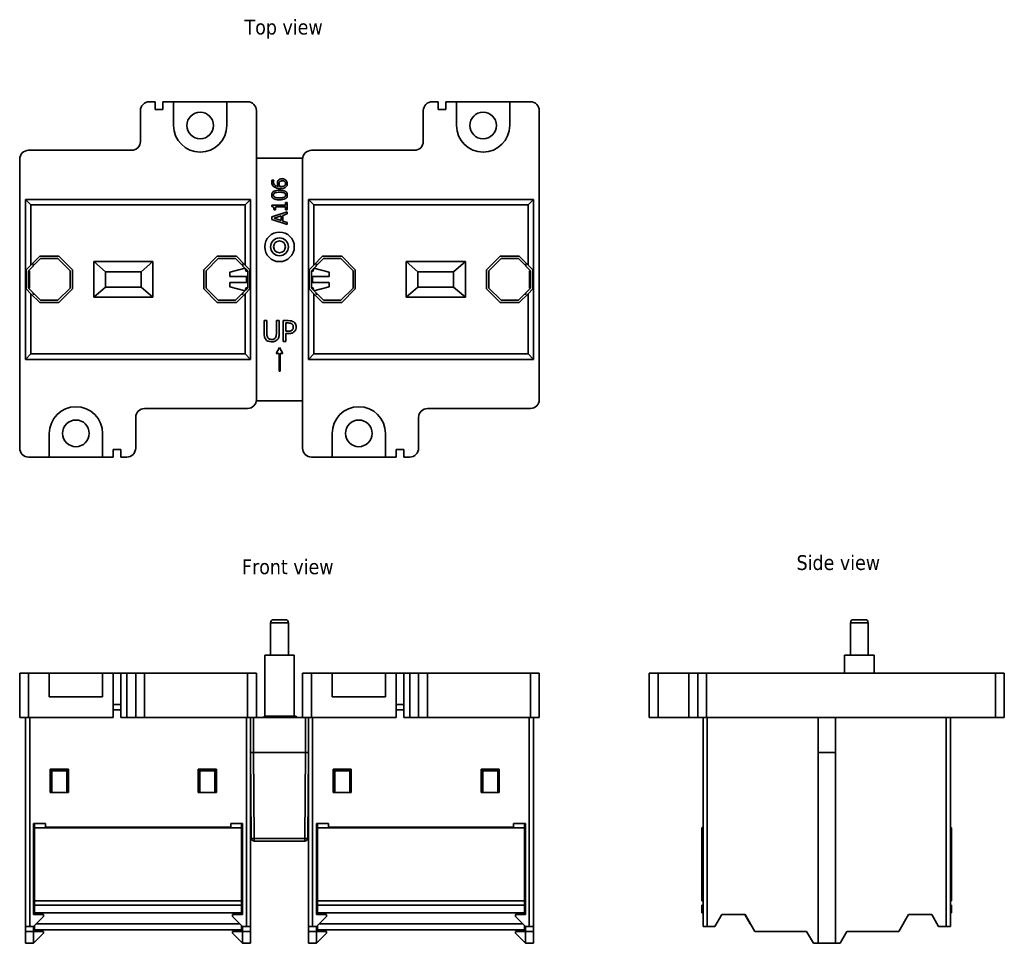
# Model space of a CAD drawing. Header units: millimetres. Extents: x 25 to 191, y 102 to 258.
import ezdxf

# ---------------------------------------------------------------- set-up
doc = ezdxf.new("R2010")
doc.units = ezdxf.units.MM
for name, color, linetype, lineweight in [('Symbol (ISO)', 7, 'Continuous', 25), ('Visible (ISO)', 7, 'Continuous', 35), ('Visible Narrow (ISO)', 7, 'Continuous', 35)]:
    doc.layers.add(name, color=color, linetype=linetype, lineweight=lineweight)
doc.styles.add('Note Text (ISO)', font='tahoma.ttf')

msp = doc.modelspace()

# ---------------------------------------------------------------- linework, layer by layer
at = {"layer": 'Visible (ISO)'}
for p, q in [((47, 243.92), (48, 243.92)), ((48, 242.62), (48, 243.92)), ((49.3, 243.92), (51.1, 243.92)), ((49.3, 243.92), (49.3, 242.62)), ((51.1, 239.92), (51.1, 243.92)), ((51.1, 243.92), (60.1, 243.92)), ((60.1, 243.92), (63.6, 243.92)), ((60.1, 243.92), (60.1, 239.92)), ((94.8, 243.92), (95.8, 243.92)), ((95.8, 242.62), (95.8, 243.92)), ((97.1, 243.92), (98.9, 243.92)), ((97.1, 243.92), (97.1, 242.62)), ((98.9, 239.92), (98.9, 243.92)), ((98.9, 243.92), (107.9, 243.92)), ((107.9, 243.92), (111.4, 243.92)), ((107.9, 243.92), (107.9, 239.92)), ((45.5, 242.42), (45.5, 237.22)), ((49.3, 242.62), (48, 242.62)), ((65.1, 242.42), (65.1, 193.62)), ((93.3, 242.42), (93.3, 237.22)), ((97.1, 242.62), (95.8, 242.62)), ((112.9, 242.42), (112.9, 193.62)), ((44, 235.72), (26.6, 235.72)), ((91.8, 235.72), (74.4, 235.72)), ((25.1, 185.42), (25.1, 234.22)), ((65.1, 234.42), (72.91, 234.42)), ((72.9, 185.42), (72.9, 234.22)), ((68.04, 230.69), (67.72, 230.69)), ((68.04, 230.68), (68.04, 230.69)), ((26.1, 200.42), (26.1, 227.42)), ((26.1, 227.42), (64.1, 227.42)), ((26.1, 227.42), (27.01, 226.51)), ((63.19, 226.51), (27.01, 226.51)), ((27.01, 226.51), (27.01, 216.35)), ((64.1, 227.42), (63.19, 226.51)), ((63.19, 216.35), (63.19, 226.51)), ((64.1, 227.42), (64.1, 200.42)), ((70.01, 226.48), (67.72, 226.48)), ((67.72, 226.48), (67.72, 226.22)), ((70.27, 226.93), (70.01, 226.93)), ((70.01, 226.93), (70.01, 226.48)), ((70.27, 225.69), (70.27, 226.93)), ((73.9, 200.42), (73.9, 227.42)), ((73.9, 227.42), (111.9, 227.42)), ((73.9, 227.42), (74.81, 226.51)), ((110.99, 226.51), (74.81, 226.51)), ((74.81, 226.51), (74.81, 216.35)), ((111.9, 227.42), (110.99, 226.51)), ((110.99, 216.35), (110.99, 226.51)), ((111.9, 227.42), (111.9, 200.42)), ((70.27, 225.33), (67.73, 224.47)), ((68.07, 225.69), (68.31, 225.69)), ((68.07, 224.25), (69.27, 224.65)), ((68.31, 225.69), (68.31, 226.16)), ((68.31, 226.16), (70.01, 226.16)), ((69.27, 224.65), (69.27, 223.86)), ((69.56, 224.74), (70.27, 224.97)), ((69.56, 223.77), (69.56, 224.74)), ((70.01, 226.16), (70.01, 225.69)), ((70.01, 225.69), (70.27, 225.69)), ((70.27, 224.97), (70.27, 225.33)), ((67.73, 224.47), (67.73, 224.05)), ((67.73, 224.05), (70.27, 223.2)), ((69.27, 223.86), (68.07, 224.25)), ((70.27, 223.54), (69.56, 223.77)), ((70.27, 223.2), (70.27, 223.54)), ((26.2, 215.54), (27.01, 216.35)), ((27.01, 216.35), (28.48, 217.82)), ((27.37, 216.42), (27.61, 216.42)), ((27.37, 216.17), (27.37, 216.42)), ((27.61, 216.42), (28.64, 217.45)), ((28.48, 217.82), (31.72, 217.82)), ((28.64, 217.45), (31.56, 217.45)), ((31.56, 217.45), (33.63, 215.38)), ((31.72, 217.82), (34, 215.54)), ((37.6, 216.92), (47.6, 216.92)), ((39.6, 215.22), (37.6, 216.92)), ((37.6, 210.92), (37.6, 216.92)), ((47.6, 216.92), (45.6, 215.22)), ((47.6, 216.92), (47.6, 210.92)), ((56.2, 215.54), (58.48, 217.82)), ((56.58, 215.38), (58.64, 217.45)), ((58.48, 217.82), (61.72, 217.82)), ((58.64, 217.45), (61.56, 217.45)), ((61.56, 217.45), (62.59, 216.42)), ((61.72, 217.82), (63.19, 216.35)), ((62.59, 216.42), (62.83, 216.42)), ((62.83, 216.42), (62.83, 216.17)), ((63.19, 216.35), (64, 215.54)), ((74, 215.54), (74.81, 216.35)), ((74.81, 216.35), (76.28, 217.82)), ((75.17, 216.17), (75.17, 216.42)), ((75.17, 216.42), (75.41, 216.42)), ((75.41, 216.42), (76.44, 217.45)), ((76.28, 217.82), (79.52, 217.82)), ((76.44, 217.45), (79.36, 217.45)), ((79.36, 217.45), (81.43, 215.38)), ((79.52, 217.82), (81.8, 215.54)), ((92.4, 215.22), (90.4, 216.92)), ((90.4, 216.92), (100.4, 216.92)), ((90.4, 210.92), (90.4, 216.92)), ((100.4, 216.92), (98.4, 215.22)), ((100.4, 216.92), (100.4, 210.92)), ((104, 215.54), (106.28, 217.82)), ((104.38, 215.38), (106.44, 217.45)), ((106.28, 217.82), (109.52, 217.82)), ((106.44, 217.45), (109.36, 217.45)), ((109.36, 217.45), (110.39, 216.42)), ((109.52, 217.82), (110.99, 216.35)), ((110.39, 216.42), (110.63, 216.42)), ((110.63, 216.42), (110.63, 216.17)), ((110.99, 216.35), (111.8, 215.54)), ((26.2, 212.31), (26.2, 215.54)), ((26.58, 215.38), (27.37, 216.17)), ((26.78, 215.38), (26.58, 215.38)), ((26.58, 212.46), (26.58, 215.38)), ((26.78, 212.46), (26.78, 215.38)), ((33.63, 215.38), (33.63, 212.46)), ((34, 215.54), (34, 212.31)), ((45.6, 215.22), (39.6, 215.22)), ((39.6, 215.22), (39.6, 212.62)), ((45.6, 215.22), (45.6, 212.62)), ((56.2, 212.31), (56.2, 215.54)), ((56.58, 212.46), (56.58, 215.38)), ((60.6, 215.17), (63.19, 215.82)), ((60.6, 214.42), (60.6, 215.17)), ((62.83, 216.17), (63.63, 215.38)), ((63.2, 215.8), (63.33, 215.32)), ((63.63, 215.32), (63.33, 215.32)), ((63.42, 215.38), (63.42, 215.32)), ((63.63, 215.38), (63.42, 215.38)), ((63.63, 215.38), (63.63, 212.46)), ((64, 215.54), (64, 212.31)), ((74, 212.31), (74, 215.54)), ((74.38, 215.38), (75.17, 216.17)), ((74.58, 215.38), (74.38, 215.38)), ((74.38, 212.46), (74.38, 215.38)), ((74.38, 215.32), (74.68, 215.32)), ((74.58, 215.32), (74.58, 215.38)), ((74.68, 215.32), (74.8, 215.8)), ((74.81, 215.82), (77.4, 215.17)), ((77.4, 215.17), (77.4, 214.42)), ((81.43, 215.38), (81.43, 212.46)), ((81.8, 215.54), (81.8, 212.31)), ((98.4, 215.22), (92.4, 215.22)), ((92.4, 212.62), (92.4, 215.22)), ((98.4, 212.62), (98.4, 215.22)), ((104, 212.31), (104, 215.54)), ((104.38, 212.46), (104.38, 215.38)), ((110.63, 216.17), (111.43, 215.38)), ((111.22, 215.38), (111.22, 212.46)), ((111.43, 215.38), (111.22, 215.38)), ((111.43, 215.38), (111.43, 212.46)), ((111.8, 215.54), (111.8, 212.31)), ((63.63, 214.42), (60.6, 214.42)), ((60.6, 213.42), (63.63, 213.42)), ((60.6, 212.67), (60.6, 213.42)), ((63.42, 214.42), (63.42, 213.42)), ((77.4, 214.42), (74.38, 214.42)), ((74.38, 213.42), (77.4, 213.42)), ((74.58, 213.42), (74.58, 214.42)), ((77.4, 213.42), (77.4, 212.67)), ((27.01, 211.5), (26.2, 212.31)), ((26.58, 212.46), (26.78, 212.46)), ((27.37, 211.67), (26.58, 212.46)), ((28.48, 210.02), (27.01, 211.5)), ((27.01, 211.5), (27.01, 201.33)), ((27.37, 211.42), (27.37, 211.67)), ((27.61, 211.42), (27.37, 211.42)), ((28.64, 210.4), (27.61, 211.42)), ((33.63, 212.46), (31.56, 210.4)), ((34, 212.31), (31.72, 210.02)), ((37.6, 210.92), (39.6, 212.62)), ((39.6, 212.62), (45.6, 212.62)), ((45.6, 212.62), (47.6, 210.92)), ((58.48, 210.02), (56.2, 212.31)), ((58.64, 210.4), (56.58, 212.46)), ((63.19, 212.02), (60.6, 212.67)), ((62.59, 211.42), (61.56, 210.4)), ((63.19, 211.5), (61.72, 210.02)), ((62.83, 211.42), (62.59, 211.42)), ((63.63, 212.46), (62.83, 211.67)), ((62.83, 211.67), (62.83, 211.42)), ((64, 212.31), (63.19, 211.5)), ((63.19, 201.33), (63.19, 211.5)), ((63.33, 212.52), (63.2, 212.04)), ((63.63, 212.52), (63.33, 212.52)), ((63.42, 212.52), (63.42, 212.46)), ((63.42, 212.46), (63.63, 212.46)), ((74.81, 211.5), (74, 212.31)), ((74.38, 212.52), (74.68, 212.52)), ((74.38, 212.46), (74.58, 212.46)), ((75.17, 211.67), (74.38, 212.46)), ((74.58, 212.46), (74.58, 212.52)), ((74.8, 212.04), (74.68, 212.52)), ((77.4, 212.67), (74.81, 212.02)), ((76.28, 210.02), (74.81, 211.5)), ((74.81, 211.5), (74.81, 201.33)), ((75.17, 211.42), (75.17, 211.67)), ((75.41, 211.42), (75.17, 211.42)), ((76.44, 210.4), (75.41, 211.42)), ((81.43, 212.46), (79.36, 210.4)), ((81.8, 212.31), (79.52, 210.02)), ((90.4, 210.92), (92.4, 212.62)), ((92.4, 212.62), (98.4, 212.62)), ((98.4, 212.62), (100.4, 210.92)), ((106.28, 210.02), (104, 212.31)), ((106.44, 210.4), (104.38, 212.46)), ((110.39, 211.42), (109.36, 210.4)), ((110.99, 211.5), (109.52, 210.02)), ((110.63, 211.42), (110.39, 211.42)), ((111.43, 212.46), (110.63, 211.67)), ((110.63, 211.67), (110.63, 211.42)), ((111.8, 212.31), (110.99, 211.5)), ((110.99, 201.33), (110.99, 211.5)), ((111.22, 212.46), (111.43, 212.46)), ((31.72, 210.02), (28.48, 210.02)), ((31.56, 210.4), (28.64, 210.4)), ((47.6, 210.92), (37.6, 210.92)), ((61.72, 210.02), (58.48, 210.02)), ((61.56, 210.4), (58.64, 210.4)), ((79.52, 210.02), (76.28, 210.02)), ((79.36, 210.4), (76.44, 210.4)), ((100.4, 210.92), (90.4, 210.92)), ((109.52, 210.02), (106.28, 210.02)), ((109.36, 210.4), (106.44, 210.4)), ((66.87, 206.96), (66.41, 206.96)), ((66.41, 206.96), (66.41, 204.77)), ((66.87, 204.77), (66.87, 206.96)), ((68.94, 206.96), (68.47, 206.96)), ((68.47, 206.96), (68.47, 204.76)), ((68.94, 204.77), (68.94, 206.96)), ((70.48, 206.96), (69.61, 206.96)), ((69.61, 206.96), (69.61, 203.46)), ((70.07, 205.16), (70.07, 206.56)), ((70.07, 206.56), (70.46, 206.56)), ((70.39, 205.16), (70.07, 205.16)), ((70.07, 203.46), (70.07, 204.76)), ((70.07, 204.76), (70.46, 204.76)), ((69.61, 203.46), (70.07, 203.46)), ((26.1, 200.42), (27.01, 201.33)), ((27.01, 201.33), (63.19, 201.33)), ((64.1, 200.42), (63.19, 201.33)), ((69, 202.44), (68.44, 201.41)), ((68.44, 201.41), (68.92, 201.41)), ((68.92, 201.41), (68.92, 198.41)), ((69.56, 201.41), (69, 202.44)), ((69.09, 198.41), (69.09, 201.41)), ((69.09, 201.41), (69.56, 201.41)), ((73.9, 200.42), (74.81, 201.33)), ((74.81, 201.33), (110.99, 201.33)), ((111.9, 200.42), (110.99, 201.33)), ((64.1, 200.42), (26.1, 200.42)), ((111.9, 200.42), (73.9, 200.42)), ((68.92, 198.41), (69.09, 198.41)), ((72.9, 193.42), (65.09, 193.42)), ((46.2, 192.12), (63.6, 192.12)), ((94, 192.12), (111.4, 192.12)), ((44.7, 185.42), (44.7, 190.62)), ((92.5, 185.42), (92.5, 190.62)), ((30.1, 183.92), (30.1, 187.92)), ((39.1, 187.92), (39.1, 183.92)), ((77.9, 183.92), (77.9, 187.92)), ((86.9, 187.92), (86.9, 183.92)), ((40.9, 183.92), (40.9, 185.22)), ((40.9, 185.22), (42.2, 185.22)), ((42.2, 185.22), (42.2, 183.92)), ((88.7, 183.92), (88.7, 185.22)), ((88.7, 185.22), (90, 185.22)), ((90, 185.22), (90, 183.92)), ((30.1, 183.92), (26.6, 183.92)), ((39.1, 183.92), (30.1, 183.92)), ((40.9, 183.92), (39.1, 183.92)), ((43.2, 183.92), (42.2, 183.92)), ((77.9, 183.92), (74.4, 183.92)), ((86.9, 183.92), (77.9, 183.92)), ((88.7, 183.92), (86.9, 183.92)), ((91, 183.92), (90, 183.92)), ((68, 156.45), (70, 156.45)), ((165.97, 156.45), (167.97, 156.45)), ((67.5, 155.95), (67.5, 150.45)), ((70.5, 155.95), (70.5, 150.45)), ((165.47, 155.95), (165.47, 150.45)), ((168.47, 155.95), (168.47, 150.45)), ((66.5, 150.45), (71.5, 150.45)), ((66.5, 140.15), (66.5, 150.45)), ((71.5, 140.15), (71.5, 150.45)), ((164.47, 150.45), (169.47, 150.45)), ((164.47, 147.45), (164.47, 150.45)), ((169.47, 147.45), (169.47, 150.45)), ((25.1, 147.45), (26.6, 147.45)), ((25.1, 139.95), (25.1, 147.45)), ((30.1, 147.45), (26.6, 147.45)), ((30.1, 147.45), (39.1, 147.45)), ((30.1, 143.45), (30.1, 147.45)), ((40.9, 147.45), (39.1, 147.45)), ((39.1, 147.45), (39.1, 143.45)), ((40.9, 147.45), (42.2, 147.45)), ((40.9, 139.95), (40.9, 147.45)), ((43.2, 147.45), (42.2, 147.45)), ((42.2, 147.45), (42.2, 139.95)), ((43.2, 147.45), (44.7, 147.45)), ((46.2, 147.45), (44.7, 147.45)), ((44.7, 139.95), (44.7, 147.45)), ((46.2, 147.45), (63.6, 147.45)), ((63.6, 147.45), (65.1, 147.45)), ((65.1, 139.95), (65.1, 147.45)), ((72.9, 147.45), (74.4, 147.45)), ((72.9, 139.95), (72.9, 147.45)), ((77.9, 147.45), (74.4, 147.45)), ((77.9, 147.45), (86.9, 147.45)), ((77.9, 143.45), (77.9, 147.45)), ((88.7, 147.45), (86.9, 147.45)), ((86.9, 147.45), (86.9, 143.45)), ((88.7, 147.45), (90, 147.45)), ((88.7, 139.95), (88.7, 147.45)), ((91, 147.45), (90, 147.45)), ((90, 147.45), (90, 139.95)), ((91, 147.45), (92.5, 147.45)), ((94, 147.45), (92.5, 147.45)), ((92.5, 139.95), (92.5, 147.45)), ((94, 147.45), (111.4, 147.45)), ((111.4, 147.45), (112.9, 147.45)), ((112.9, 139.95), (112.9, 147.45)), ((131.47, 147.45), (132.97, 147.45)), ((131.47, 147.45), (131.47, 139.95)), ((132.97, 147.45), (138.17, 147.45)), ((139.67, 147.45), (138.17, 147.45)), ((139.67, 147.45), (141.17, 147.45)), ((139.67, 147.45), (139.67, 139.95)), ((189.97, 147.45), (141.17, 147.45)), ((189.97, 147.45), (191.47, 147.45)), ((191.47, 139.95), (191.47, 147.45)), ((39.1, 143.45), (30.1, 143.45)), ((86.9, 143.45), (77.9, 143.45)), ((26.6, 139.95), (25.1, 139.95)), ((26.1, 139.95), (26.1, 104.65)), ((26.6, 139.95), (40.9, 139.95)), ((42.2, 141.25), (40.9, 141.25)), ((42.2, 139.95), (43.2, 139.95)), ((44.7, 139.95), (43.2, 139.95)), ((44.7, 139.95), (46.2, 139.95)), ((63.6, 139.95), (46.2, 139.95)), ((65.09, 139.95), (63.6, 139.95)), ((64.1, 104.65), (64.1, 139.95)), ((72.9, 139.95), (65.09, 139.95)), ((66.41, 139.95), (66.41, 140.15)), ((68.44, 139.95), (68.44, 140.15)), ((68.44, 140.15), (68.92, 140.15)), ((68.92, 139.95), (68.92, 140.15)), ((68.92, 140.15), (69.09, 140.15)), ((69.09, 139.95), (69.09, 140.15)), ((69.09, 140.15), (69.56, 140.15)), ((69.56, 139.95), (69.56, 140.15)), ((69.61, 140.15), (70.07, 140.15)), ((69.61, 139.95), (69.61, 140.15)), ((70.07, 140.15), (70.46, 140.15)), ((70.07, 139.95), (70.07, 140.15)), ((71.82, 139.95), (71.82, 140.15)), ((74.4, 139.95), (72.9, 139.95)), ((73.9, 139.95), (73.9, 104.65)), ((74.4, 139.95), (88.7, 139.95)), ((90, 141.25), (88.7, 141.25)), ((90, 139.95), (91, 139.95)), ((92.5, 139.95), (91, 139.95)), ((92.5, 139.95), (94, 139.95)), ((111.4, 139.95), (94, 139.95)), ((112.9, 139.95), (111.4, 139.95)), ((111.9, 104.65), (111.9, 139.95)), ((132.97, 139.95), (131.47, 139.95)), ((138.17, 139.95), (132.97, 139.95)), ((138.17, 139.95), (139.67, 139.95)), ((141.17, 139.95), (139.67, 139.95)), ((140.57, 139.95), (140.57, 104.65)), ((141.17, 139.95), (189.97, 139.95)), ((160.01, 101.8), (160.01, 139.95)), ((162.93, 139.95), (162.93, 101.8)), ((182.37, 104.65), (182.37, 139.95)), ((191.47, 139.95), (189.97, 139.95)), ((64.1, 134.05), (64.23, 119.55)), ((64.6, 134.05), (64.1, 134.05)), ((64.6, 134.05), (73.4, 134.05)), ((73.9, 134.05), (73.4, 134.05)), ((73.77, 119.55), (73.9, 134.05)), ((162.93, 134.05), (160.01, 134.05)), ((30.27, 131.19), (33.33, 131.19)), ((30.53, 130.92), (30.27, 131.19)), ((30.27, 127.25), (30.27, 131.19)), ((30.53, 130.92), (33.07, 130.92)), ((30.53, 127.25), (30.53, 130.92)), ((33.07, 130.92), (33.33, 131.19)), ((33.07, 130.92), (33.07, 127.25)), ((33.33, 131.19), (33.33, 127.25)), ((55.27, 131.19), (58.33, 131.19)), ((55.53, 130.92), (55.27, 131.19)), ((55.27, 127.25), (55.27, 131.19)), ((55.53, 130.92), (58.07, 130.92)), ((55.53, 127.25), (55.53, 130.92)), ((58.07, 130.92), (58.33, 131.19)), ((58.07, 130.92), (58.07, 127.25)), ((58.33, 131.19), (58.33, 127.25)), ((78.33, 130.92), (78.07, 131.19)), ((78.07, 127.25), (78.07, 131.19)), ((78.07, 131.19), (81.13, 131.19)), ((78.33, 130.92), (80.87, 130.92)), ((78.33, 127.25), (78.33, 130.92)), ((80.87, 130.92), (81.13, 131.19)), ((80.87, 130.92), (80.87, 127.25)), ((81.13, 131.19), (81.13, 127.25)), ((103.33, 130.92), (103.07, 131.19)), ((103.07, 127.25), (103.07, 131.19)), ((103.07, 131.19), (106.13, 131.19)), ((103.33, 130.92), (105.87, 130.92)), ((103.33, 127.25), (103.33, 130.92)), ((105.87, 130.92), (106.13, 131.19)), ((105.87, 130.92), (105.87, 127.25)), ((106.13, 131.19), (106.13, 127.25)), ((33.33, 127.25), (30.27, 127.25)), ((58.33, 127.25), (55.27, 127.25)), ((81.13, 127.25), (78.07, 127.25)), ((106.13, 127.25), (103.07, 127.25)), ((27.45, 122.05), (29.45, 122.05)), ((27.45, 122.05), (27.45, 106.65)), ((27.6, 122.05), (27.6, 121.32)), ((29.45, 122.05), (29.45, 121.39)), ((60.75, 122.05), (62.75, 122.05)), ((60.75, 121.39), (60.75, 122.05)), ((62.6, 121.32), (62.6, 122.05)), ((62.75, 122.05), (62.75, 106.65)), ((75.25, 122.05), (77.25, 122.05)), ((75.25, 122.05), (75.25, 106.65)), ((75.4, 122.05), (75.4, 121.32)), ((77.25, 122.05), (77.25, 121.39)), ((108.55, 122.05), (110.55, 122.05)), ((108.55, 121.39), (108.55, 122.05)), ((110.4, 121.32), (110.4, 122.05)), ((110.55, 122.05), (110.55, 106.65)), ((27.6, 121.32), (27.6, 109)), ((27.6, 121.32), (62.6, 121.32)), ((29.45, 121.39), (60.75, 121.39)), ((62.6, 109), (62.6, 121.32)), ((75.4, 121.32), (75.4, 109)), ((75.4, 121.32), (110.4, 121.32)), ((77.25, 121.39), (108.55, 121.39)), ((110.4, 109), (110.4, 121.32)), ((140.37, 121.32), (140.57, 121.39)), ((140.37, 109), (140.37, 121.32)), ((182.37, 121.39), (182.57, 121.32)), ((182.57, 121.32), (182.57, 109)), ((64.73, 119.05), (73.27, 119.05)), ((27.6, 109), (27.6, 108.25)), ((27.6, 109), (62.6, 109)), ((27.6, 108.25), (27.6, 106.95)), ((27.6, 108.25), (62.6, 108.25)), ((62.6, 108.25), (62.6, 109)), ((62.6, 106.95), (62.6, 108.25)), ((75.4, 109), (75.4, 108.25)), ((75.4, 109), (110.4, 109)), ((75.4, 108.25), (75.4, 106.95)), ((75.4, 108.25), (110.4, 108.25)), ((110.4, 108.25), (110.4, 109)), ((110.4, 106.95), (110.4, 108.25)), ((140.57, 109), (140.37, 109)), ((140.37, 108.25), (140.57, 108.25)), ((140.37, 106.95), (140.37, 108.25)), ((182.57, 109), (182.37, 109)), ((182.37, 108.25), (182.57, 108.25)), ((182.57, 108.25), (182.57, 106.95)), ((29.15, 106.65), (27.45, 106.65)), ((27.6, 106.95), (27.6, 106.65)), ((27.6, 106.95), (62.6, 106.95)), ((29.15, 106.65), (29.15, 106.35)), ((62.75, 106.65), (61.05, 106.65)), ((61.05, 106.65), (61.05, 106.35)), ((62.6, 106.65), (62.6, 106.95)), ((76.95, 106.65), (75.25, 106.65)), ((75.4, 106.95), (75.4, 106.65)), ((75.4, 106.95), (110.4, 106.95)), ((76.95, 106.65), (76.95, 106.35)), ((110.55, 106.65), (108.85, 106.65)), ((108.85, 106.65), (108.85, 106.35)), ((110.4, 106.65), (110.4, 106.95)), ((140.57, 106.95), (140.37, 106.95)), ((143.72, 106.65), (142.57, 104.65)), ((143.72, 106.65), (147.67, 106.65)), ((148.54, 105.1), (147.64, 106.65)), ((147.67, 106.65), (149.31, 103.8)), ((173.62, 103.8), (175.27, 106.65)), ((175.29, 106.65), (174.4, 105.1)), ((175.27, 106.65), (179.21, 106.65)), ((179.21, 106.65), (180.37, 104.65)), ((182.57, 106.95), (182.37, 106.95)), ((27.45, 104.65), (29.15, 106.35)), ((61.05, 106.35), (62.75, 104.65)), ((75.25, 104.65), (76.95, 106.35)), ((108.85, 106.35), (110.55, 104.65)), ((26.8, 104.65), (26.1, 104.65)), ((26.1, 103.8), (26.1, 104.65)), ((26.1, 101.8), (26.1, 103.8)), ((27.45, 103.8), (26.1, 103.8)), ((26.8, 104.65), (27.45, 104.65)), ((27.45, 104.65), (27.45, 103.8)), ((27.45, 101.8), (27.45, 103.8)), ((29.15, 103.8), (27.45, 103.8)), ((27.45, 101.8), (29.15, 103.5)), ((27.6, 104.1), (27.6, 104.8)), ((27.6, 104.1), (62.6, 104.1)), ((29.15, 103.8), (29.15, 103.5)), ((61.05, 103.8), (62.75, 103.8)), ((61.05, 103.8), (61.05, 103.5)), ((61.05, 103.5), (62.75, 101.8)), ((62.6, 104.8), (62.6, 104.1)), ((62.75, 103.8), (62.75, 104.65)), ((62.75, 104.65), (63.4, 104.65)), ((62.75, 103.8), (62.75, 101.8)), ((64.1, 103.8), (62.75, 103.8)), ((64.1, 104.65), (63.4, 104.65)), ((64.1, 104.65), (64.1, 103.8)), ((64.1, 103.8), (64.1, 101.8)), ((73.9, 103.8), (73.9, 104.65)), ((74.6, 104.65), (73.9, 104.65)), ((73.9, 101.8), (73.9, 103.8)), ((75.25, 103.8), (73.9, 103.8)), ((74.6, 104.65), (75.25, 104.65)), ((75.25, 104.65), (75.25, 103.8)), ((75.25, 101.8), (75.25, 103.8)), ((75.25, 103.8), (76.95, 103.8)), ((75.25, 101.8), (76.95, 103.5)), ((75.4, 104.1), (75.4, 104.8)), ((110.4, 104.1), (75.4, 104.1)), ((76.95, 103.8), (76.95, 103.5)), ((108.85, 103.8), (108.85, 103.5)), ((110.55, 103.8), (108.85, 103.8)), ((108.85, 103.5), (110.55, 101.8)), ((110.4, 104.8), (110.4, 104.1)), ((110.55, 103.8), (110.55, 104.65)), ((110.55, 104.65), (111.2, 104.65)), ((110.55, 103.8), (110.55, 101.8)), ((111.9, 103.8), (110.55, 103.8)), ((111.9, 104.65), (111.2, 104.65)), ((111.9, 104.65), (111.9, 103.8)), ((111.9, 103.8), (111.9, 101.8)), ((141.27, 104.65), (140.57, 104.65)), ((141.27, 104.65), (142.57, 104.65)), ((149.31, 103.8), (158.06, 103.8)), ((158.06, 103.8), (159.22, 101.8)), ((163.72, 101.8), (164.87, 103.8)), ((164.87, 103.8), (173.62, 103.8)), ((180.37, 104.65), (181.67, 104.65)), ((182.37, 104.65), (181.67, 104.65)), ((26.1, 101.8), (27.45, 101.8)), ((62.75, 101.8), (64.1, 101.8)), ((73.9, 101.8), (75.25, 101.8)), ((110.55, 101.8), (111.9, 101.8)), ((159.22, 101.8), (160.01, 101.8)), ((162.93, 101.8), (160.01, 101.8)), ((162.93, 101.8), (163.72, 101.8))]:
    msp.add_line(p, q, dxfattribs=at)
for centre, radius in [((55.6, 239.92), 2.25), ((103.4, 239.92), 2.25), ((69, 219.42), 2.5), ((69, 219.42), 1.5), ((34.6, 187.92), 2.25), ((82.4, 187.92), 2.25)]:
    msp.add_circle(centre, radius, dxfattribs=at)
for centre, radius, start, end in [((47, 242.42), 1.5, 90, 180), ((63.6, 242.42), 1.5, 0, 90), ((94.8, 242.42), 1.5, 90, 180), ((111.4, 242.42), 1.5, 0, 90), ((55.6, 239.92), 4.5, 180, 0), ((103.4, 239.92), 4.5, 180, 0), ((44, 237.22), 1.5, 270, 0), ((91.8, 237.22), 1.5, 270, 0), ((26.6, 234.22), 1.5, 90, 180), ((74.4, 234.22), 1.5, 90, 180), ((63.6, 193.62), 1.5, 270, 0), ((111.4, 193.62), 1.5, 270, 0), ((34.6, 187.92), 4.5, 0, 180), ((46.2, 190.62), 1.5, 90, 180), ((82.4, 187.92), 4.5, 0, 180), ((94, 190.62), 1.5, 90, 180), ((26.6, 185.42), 1.5, 180, 270), ((43.2, 185.42), 1.5, 270, 0), ((74.4, 185.42), 1.5, 180, 270), ((91, 185.42), 1.5, 270, 0), ((68, 155.95), 0.5, 90, 180), ((70, 155.95), 0.5, 0, 90), ((165.97, 155.95), 0.5, 90, 180), ((167.97, 155.95), 0.5, 0, 90), ((64.73, 119.55), 0.5, 180.5, 270), ((73.27, 119.55), 0.5, 270, 359.5), ((150.27, 106.1), 2, 210, 218.7364), ((172.67, 106.1), 2, 321.2636, 330)]:
    msp.add_arc(centre, radius, start, end, dxfattribs=at)
for points, knots in [([(67.72, 230.69), (67.7, 230.65), (67.69, 230.61), (67.69, 230.54), (67.68, 230.48), (67.68, 230.4)], [-0.06157873, -0.06157873, -0.06157873, -0.06157873, -0.02357699, -0.02357699, 0, 0, 0, 0]), ([(67.68, 230.4), (67.68, 230.3), (67.69, 230.19), (67.75, 229.97), (67.79, 229.88), (67.9, 229.71), (67.99, 229.62), (68.09, 229.54)], [-0.08289287, -0.08289287, -0.08289287, -0.08289287, -0.06180536, -0.06180536, -0.03827088, -0.03827088, 0, 0, 0, 0]), ([(67.98, 230.36), (67.98, 230.45), (67.99, 230.52), (68.01, 230.59), (68.02, 230.64), (68.04, 230.68)], [-0.01937265, -0.01937265, -0.01937265, -0.01937265, -0.01243434, -0.01243434, 0, 0, 0, 0]), ([(68.82, 229.62), (68.68, 229.63), (68.53, 229.66), (68.29, 229.76), (68.22, 229.82), (68.1, 229.93), (68.06, 230), (67.99, 230.17), (67.98, 230.26), (67.98, 230.36)], [-0.1073711, -0.1073711, -0.1073711, -0.1073711, -0.0771975, -0.0771975, -0.0538933, -0.0538933, -0.0290608, -0.0290608, 0, 0, 0, 0]), ([(68.8, 230.64), (68.75, 230.57), (68.7, 230.49), (68.66, 230.36), (68.65, 230.28), (68.65, 230.14)], [-0.1084012, -0.1084012, -0.1084012, -0.1084012, -0.0393391, -0.0393391, 0, 0, 0, 0]), ([(68.65, 230.14), (68.65, 230.05), (68.66, 229.95), (68.71, 229.82), (68.74, 229.73), (68.82, 229.62)], [-0.1278937, -0.1278937, -0.1278937, -0.1278937, -0.0419032, -0.0419032, 0, 0, 0, 0]), ([(69.45, 230.91), (69.36, 230.91), (69.28, 230.91), (69.09, 230.86), (69.02, 230.83), (68.91, 230.76), (68.85, 230.71), (68.8, 230.64)], [-0.04856061, -0.04856061, -0.04856061, -0.04856061, -0.03840661, -0.03840661, -0.02558307, -0.02558307, 0, 0, 0, 0]), ([(68.93, 230.07), (68.93, 230.15), (68.94, 230.22), (68.97, 230.31), (68.99, 230.36), (69.02, 230.39)], [-0.02823233, -0.02823233, -0.02823233, -0.02823233, -0.01463237, -0.01463237, 0, 0, 0, 0]), ([(69.07, 229.62), (69.01, 229.71), (68.98, 229.79), (68.94, 229.91), (68.93, 229.99), (68.93, 230.07)], [-0.03912321, -0.03912321, -0.03912321, -0.03912321, -0.02371925, -0.02371925, 0, 0, 0, 0]), ([(69.02, 230.39), (69.04, 230.42), (69.07, 230.45), (69.14, 230.5), (69.17, 230.52), (69.28, 230.56), (69.37, 230.57), (69.46, 230.57)], [-0.04546944, -0.04546944, -0.04546944, -0.04546944, -0.03743078, -0.03743078, -0.02786479, -0.02786479, 0, 0, 0, 0]), ([(69.23, 229.61), (69.18, 229.61), (69.15, 229.61), (69.12, 229.61), (69.09, 229.61), (69.07, 229.62)], [-0.009983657, -0.009983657, -0.009983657, -0.009983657, -0.007208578, -0.007208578, 0, 0, 0, 0]), ([(69.9, 229.79), (69.87, 229.76), (69.83, 229.74), (69.74, 229.69), (69.69, 229.67), (69.53, 229.62), (69.38, 229.61), (69.23, 229.61)], [-0.0638229, -0.0638229, -0.0638229, -0.0638229, -0.05605051, -0.05605051, -0.04466275, -0.04466275, 0, 0, 0, 0]), ([(70.08, 230.67), (70.05, 230.71), (70, 230.74), (69.91, 230.8), (69.86, 230.83), (69.74, 230.87), (69.62, 230.91), (69.45, 230.91)], [-0.137236, -0.137236, -0.137236, -0.137236, -0.0964894, -0.0964894, -0.0529752, -0.0529752, 0, 0, 0, 0]), ([(69.46, 230.57), (69.57, 230.57), (69.68, 230.55), (69.83, 230.49), (69.88, 230.46), (69.96, 230.38), (69.99, 230.33), (70.04, 230.23), (70.04, 230.17), (70.04, 230.11)], [-0.09320355, -0.09320355, -0.09320355, -0.09320355, -0.05423085, -0.05423085, -0.03414285, -0.03414285, -0.0182796, -0.0182796, 0, 0, 0, 0]), ([(70.04, 230.11), (70.04, 230.08), (70.04, 230.04), (70.03, 229.99), (70.02, 229.96), (69.98, 229.87), (69.94, 229.83), (69.9, 229.79)], [-0.04301873, -0.04301873, -0.04301873, -0.04301873, -0.02784161, -0.02784161, -0.01672476, -0.01672476, 0, 0, 0, 0]), ([(70.32, 230.11), (70.32, 230.16), (70.32, 230.22), (70.3, 230.32), (70.28, 230.37), (70.23, 230.49), (70.18, 230.58), (70.08, 230.67)], [-0.09058369, -0.09058369, -0.09058369, -0.09058369, -0.06416634, -0.06416634, -0.03902942, -0.03902942, 0, 0, 0, 0]), ([(70.09, 229.55), (70.13, 229.58), (70.16, 229.62), (70.22, 229.7), (70.25, 229.75), (70.29, 229.86), (70.32, 229.96), (70.32, 230.11)], [-0.1035276, -0.1035276, -0.1035276, -0.1035276, -0.0730721, -0.0730721, -0.0430938, -0.0430938, 0, 0, 0, 0]), ([(69, 228.98), (68.83, 228.98), (68.64, 228.97), (68.34, 228.92), (68.2, 228.88), (67.98, 228.78), (67.92, 228.73), (67.81, 228.62), (67.76, 228.55), (67.69, 228.38), (67.68, 228.27), (67.68, 228.17)], [-0.1392036, -0.1392036, -0.1392036, -0.1392036, -0.1044259, -0.1044259, -0.0773086, -0.0773086, -0.0556799, -0.0556799, -0.0308627, -0.0308627, 0, 0, 0, 0]), ([(67.68, 228.17), (67.68, 228.11), (67.68, 228.04), (67.71, 227.92), (67.73, 227.86), (67.8, 227.73), (67.85, 227.67), (67.99, 227.55), (68.08, 227.5), (68.44, 227.38), (68.72, 227.36), (69, 227.36)], [-0.2293866, -0.2293866, -0.2293866, -0.2293866, -0.1980955, -0.1980955, -0.1695126, -0.1695126, -0.1292638, -0.1292638, -0.0831023, -0.0831023, 0, 0, 0, 0]), ([(67.96, 228.17), (67.96, 228.2), (67.96, 228.23), (67.97, 228.29), (67.98, 228.32), (68, 228.37), (68.02, 228.41), (68.11, 228.49), (68.17, 228.52), (68.22, 228.54)], [-0.07663091, -0.07663091, -0.07663091, -0.07663091, -0.05537597, -0.05537597, -0.03621005, -0.03621005, -0.01835266, -0.01835266, 0, 0, 0, 0]), ([(68.23, 227.79), (68.19, 227.81), (68.16, 227.82), (68.11, 227.86), (68.08, 227.88), (68.02, 227.94), (68, 227.98), (67.97, 228.06), (67.96, 228.12), (67.96, 228.17)], [-0.03947393, -0.03947393, -0.03947393, -0.03947393, -0.03282218, -0.03282218, -0.0268344, -0.0268344, -0.01667727, -0.01667727, 0, 0, 0, 0]), ([(68.09, 229.54), (68.23, 229.44), (68.39, 229.38), (68.69, 229.3), (68.88, 229.27), (69.15, 229.27)], [-0.1874481, -0.1874481, -0.1874481, -0.1874481, -0.0826148, -0.0826148, 0, 0, 0, 0]), ([(68.22, 228.54), (68.35, 228.59), (68.48, 228.61), (68.69, 228.63), (68.85, 228.64), (69, 228.64)], [-0.0632947, -0.0632947, -0.0632947, -0.0632947, -0.04415414, -0.04415414, 0, 0, 0, 0]), ([(70.32, 228.17), (70.32, 228.24), (70.32, 228.3), (70.29, 228.42), (70.27, 228.48), (70.2, 228.6), (70.15, 228.67), (70.01, 228.78), (69.92, 228.84), (69.56, 228.96), (69.28, 228.98), (69, 228.98)], [-0.2278834, -0.2278834, -0.2278834, -0.2278834, -0.1972819, -0.1972819, -0.1692686, -0.1692686, -0.1293337, -0.1293337, -0.0831819, -0.0831819, 0, 0, 0, 0]), ([(69, 228.64), (69.24, 228.64), (69.38, 228.62), (69.56, 228.6), (69.67, 228.58), (69.77, 228.55)], [-0.05336775, -0.05336775, -0.05336775, -0.05336775, -0.0316386, -0.0316386, 0, 0, 0, 0]), ([(69, 227.36), (69.17, 227.36), (69.36, 227.37), (69.66, 227.42), (69.8, 227.46), (70.01, 227.56), (70.08, 227.61), (70.19, 227.72), (70.24, 227.79), (70.31, 227.96), (70.32, 228.07), (70.32, 228.17)], [-0.1484725, -0.1484725, -0.1484725, -0.1484725, -0.1093704, -0.1093704, -0.0790716, -0.0790716, -0.0560826, -0.0560826, -0.0312154, -0.0312154, 0, 0, 0, 0]), ([(69.15, 229.27), (69.28, 229.27), (69.42, 229.27), (69.69, 229.32), (69.78, 229.36), (69.94, 229.43), (70.02, 229.48), (70.09, 229.55)], [-0.0720501, -0.0720501, -0.0720501, -0.0720501, -0.05138471, -0.05138471, -0.02866689, -0.02866689, 0, 0, 0, 0]), ([(69.77, 228.55), (69.81, 228.53), (69.84, 228.52), (69.89, 228.48), (69.92, 228.46), (69.98, 228.4), (70, 228.36), (70.03, 228.28), (70.04, 228.23), (70.04, 228.17)], [-0.04000268, -0.04000268, -0.04000268, -0.04000268, -0.03312195, -0.03312195, -0.02691905, -0.02691905, -0.01651296, -0.01651296, 0, 0, 0, 0]), ([(70.04, 228.17), (70.04, 228.14), (70.04, 228.11), (70.03, 228.04), (70.02, 228.02), (70, 227.97), (69.97, 227.93), (69.88, 227.84), (69.83, 227.81), (69.77, 227.79)], [-0.08901325, -0.08901325, -0.08901325, -0.08901325, -0.06202169, -0.06202169, -0.03777794, -0.03777794, -0.01871846, -0.01871846, 0, 0, 0, 0]), ([(69, 227.7), (68.75, 227.7), (68.6, 227.72), (68.44, 227.73), (68.33, 227.75), (68.23, 227.79)], [-0.0485355, -0.0485355, -0.0485355, -0.0485355, -0.03167215, -0.03167215, 0, 0, 0, 0]), ([(69.77, 227.79), (69.63, 227.74), (69.5, 227.73), (69.31, 227.71), (69.14, 227.7), (69, 227.7)], [-0.05932319, -0.05932319, -0.05932319, -0.05932319, -0.04241114, -0.04241114, 0, 0, 0, 0]), ([(67.72, 226.22), (67.76, 226.22), (67.79, 226.21), (67.85, 226.2), (67.88, 226.18), (67.93, 226.15), (67.96, 226.13), (67.99, 226.1), (68.01, 226.06), (68.07, 225.91), (68.07, 225.8), (68.07, 225.69)], [-0.167573, -0.167573, -0.167573, -0.167573, -0.1271206, -0.1271206, -0.0922049, -0.0922049, -0.0543633, -0.0543633, -0.0325562, -0.0325562, 0, 0, 0, 0]), ([(70.46, 206.56), (70.56, 206.56), (70.72, 206.55), (70.93, 206.5), (71.01, 206.47), (71.08, 206.42)], [-0.06607956, -0.06607956, -0.06607956, -0.06607956, -0.02541239, -0.02541239, 0, 0, 0, 0]), ([(71.4, 206.74), (71.28, 206.82), (71.15, 206.87), (70.9, 206.93), (70.73, 206.96), (70.48, 206.96)], [-0.1655537, -0.1655537, -0.1655537, -0.1655537, -0.0749406, -0.0749406, 0, 0, 0, 0]), ([(71.08, 206.42), (71.13, 206.39), (71.17, 206.36), (71.23, 206.27), (71.26, 206.23), (71.32, 206.09), (71.33, 205.99), (71.33, 205.89)], [-0.06202761, -0.06202761, -0.06202761, -0.06202761, -0.04566983, -0.04566983, -0.02952253, -0.02952253, 0, 0, 0, 0]), ([(71.82, 205.9), (71.82, 206.01), (71.81, 206.11), (71.76, 206.29), (71.73, 206.37), (71.6, 206.58), (71.51, 206.67), (71.4, 206.74)], [-0.1251652, -0.1251652, -0.1251652, -0.1251652, -0.0734303, -0.0734303, -0.0384986, -0.0384986, 0, 0, 0, 0]), ([(66.41, 204.77), (66.41, 204.35), (66.48, 204.14), (66.57, 203.91), (66.65, 203.8), (66.74, 203.71)], [-0.07407033, -0.07407033, -0.07407033, -0.07407033, -0.04037037, -0.04037037, 0, 0, 0, 0]), ([(67.02, 204.07), (66.96, 204.16), (66.92, 204.26), (66.89, 204.42), (66.87, 204.54), (66.87, 204.77)], [-0.1972312, -0.1972312, -0.1972312, -0.1972312, -0.0688359, -0.0688359, 0, 0, 0, 0]), ([(68.47, 204.76), (68.47, 204.54), (68.45, 204.42), (68.42, 204.25), (68.38, 204.16), (68.32, 204.07)], [-0.04999346, -0.04999346, -0.04999346, -0.04999346, -0.03171777, -0.03171777, 0, 0, 0, 0]), ([(68.6, 203.71), (68.67, 203.77), (68.72, 203.83), (68.81, 203.98), (68.84, 204.06), (68.92, 204.35), (68.94, 204.56), (68.94, 204.77)], [-0.1151431, -0.1151431, -0.1151431, -0.1151431, -0.0894245, -0.0894245, -0.0631146, -0.0631146, 0, 0, 0, 0]), ([(71.13, 205.37), (71.1, 205.33), (71.05, 205.3), (70.94, 205.23), (70.88, 205.21), (70.71, 205.17), (70.55, 205.16), (70.39, 205.16)], [-0.06789867, -0.06789867, -0.06789867, -0.06789867, -0.05945499, -0.05945499, -0.04782279, -0.04782279, 0, 0, 0, 0]), ([(70.46, 204.76), (70.82, 204.76), (71.01, 204.82), (71.27, 204.93), (71.4, 205.01), (71.51, 205.13)], [-0.08242256, -0.08242256, -0.08242256, -0.08242256, -0.04798675, -0.04798675, 0, 0, 0, 0]), ([(71.33, 205.89), (71.33, 205.74), (71.31, 205.65), (71.25, 205.5), (71.2, 205.43), (71.13, 205.37)], [-0.04781316, -0.04781316, -0.04781316, -0.04781316, -0.02617004, -0.02617004, 0, 0, 0, 0]), ([(71.51, 205.13), (71.56, 205.17), (71.6, 205.23), (71.68, 205.34), (71.71, 205.41), (71.78, 205.58), (71.82, 205.72), (71.82, 205.9)], [-0.1238658, -0.1238658, -0.1238658, -0.1238658, -0.0901991, -0.0901991, -0.0551657, -0.0551657, 0, 0, 0, 0]), ([(66.74, 203.71), (66.79, 203.65), (66.85, 203.61), (66.99, 203.52), (67.06, 203.49), (67.24, 203.43), (67.41, 203.38), (67.67, 203.38)], [-0.185304, -0.185304, -0.185304, -0.185304, -0.1326142, -0.1326142, -0.0782649, -0.0782649, 0, 0, 0, 0]), ([(67.67, 203.78), (67.58, 203.78), (67.49, 203.79), (67.35, 203.82), (67.26, 203.85), (67.12, 203.95), (67.06, 204), (67.02, 204.07)], [-0.09321812, -0.09321812, -0.09321812, -0.09321812, -0.05246906, -0.05246906, -0.02323014, -0.02323014, 0, 0, 0, 0]), ([(68.32, 204.07), (68.29, 204.02), (68.25, 203.98), (68.15, 203.9), (68.09, 203.87), (67.93, 203.8), (67.8, 203.78), (67.67, 203.78)], [-0.06148842, -0.06148842, -0.06148842, -0.06148842, -0.05187671, -0.05187671, -0.0394165, -0.0394165, 0, 0, 0, 0]), ([(67.67, 203.38), (67.97, 203.38), (68.15, 203.44), (68.39, 203.53), (68.5, 203.61), (68.6, 203.71)], [-0.07637679, -0.07637679, -0.07637679, -0.07637679, -0.04279104, -0.04279104, 0, 0, 0, 0]), ([(66.41, 140.15), (66.41, 140.15), (66.48, 140.15), (66.57, 140.15), (66.65, 140.15), (66.74, 140.15)], [-0.07407033, -0.07407033, -0.07407033, -0.07407033, -0.04037037, -0.04037037, 0, 0, 0, 0]), ([(66.74, 140.15), (66.79, 140.15), (66.85, 140.15), (66.99, 140.15), (67.06, 140.15), (67.24, 140.15), (67.41, 140.15), (67.67, 140.15)], [-0.185304, -0.185304, -0.185304, -0.185304, -0.1326142, -0.1326142, -0.0782649, -0.0782649, 0, 0, 0, 0]), ([(67.67, 140.15), (67.97, 140.15), (68.15, 140.15), (68.32, 140.15), (68.38, 140.15), (68.44, 140.15)], [-0.07637679, -0.07637679, -0.07637679, -0.07637679, -0.04279104, -0.04279104, -0.02096513, -0.02096513, -0.02096513, -0.02096513]), ([(70.46, 140.15), (70.82, 140.15), (71.01, 140.15), (71.27, 140.15), (71.4, 140.15), (71.51, 140.15)], [-0.08242256, -0.08242256, -0.08242256, -0.08242256, -0.04798675, -0.04798675, 0, 0, 0, 0]), ([(71.51, 140.15), (71.56, 140.15), (71.6, 140.15), (71.68, 140.15), (71.71, 140.15), (71.78, 140.15), (71.82, 140.15), (71.82, 140.15)], [-0.1238658, -0.1238658, -0.1238658, -0.1238658, -0.0901991, -0.0901991, -0.0551657, -0.0551657, 0, 0, 0, 0])]:
    msp.add_open_spline(points, degree=3, knots=knots, dxfattribs=at)
at = {"layer": 'Visible Narrow (ISO)'}
for p, q in [((70.5, 155.95), (67.5, 155.95)), ((168.47, 155.95), (165.47, 155.95)), ((26.6, 139.95), (26.6, 147.45)), ((43.2, 147.45), (43.2, 139.95)), ((46.2, 139.95), (46.2, 147.45)), ((63.6, 147.45), (63.6, 139.95)), ((74.4, 139.95), (74.4, 147.45)), ((91, 147.45), (91, 139.95)), ((94, 139.95), (94, 147.45)), ((111.4, 147.45), (111.4, 139.95)), ((132.97, 139.95), (132.97, 147.45)), ((138.17, 147.45), (138.17, 139.95)), ((141.17, 139.95), (141.17, 147.45)), ((189.97, 139.95), (189.97, 147.45)), ((42.2, 142.15), (40.9, 142.15)), ((90, 142.15), (88.7, 142.15)), ((26.8, 104.65), (26.8, 139.95)), ((63.4, 139.95), (63.4, 104.65)), ((64.6, 134.05), (64.6, 139.95)), ((66.74, 139.95), (66.74, 140.15)), ((67.67, 139.95), (67.67, 140.15)), ((70.46, 139.95), (70.46, 140.15)), ((71.51, 139.95), (71.51, 140.15)), ((73.4, 139.95), (73.4, 134.05)), ((74.6, 104.65), (74.6, 139.95)), ((111.2, 139.95), (111.2, 104.65)), ((141.27, 104.65), (141.27, 139.95)), ((181.67, 139.95), (181.67, 104.65)), ((64.73, 119.51), (64.6, 134.05)), ((73.4, 134.05), (73.27, 119.51)), ((73.27, 119.51), (64.73, 119.51)), ((64.73, 119.05), (64.73, 119.51)), ((73.27, 119.51), (73.27, 119.05)), ((27.9, 105.1), (62.3, 105.1)), ((75.7, 105.1), (110.1, 105.1))]:
    msp.add_line(p, q, dxfattribs=at)
msp.add_circle((69, 219.42), 1, dxfattribs=at)
for centre, major_axis, start_param, end_param in [((64.73, 119.55), (-0.5, -0.004), 0, 1.570036), ((73.27, 119.55), (0.5, -0.004), 4.71315, 6.283185)]:
    msp.add_ellipse(centre, major_axis=major_axis, ratio=0.087152, start_param=start_param, end_param=end_param, dxfattribs=at)

# ---------------------------------------------------------------- texts
at = {"layer": 'Symbol (ISO)', "char_height": 2.5, "attachment_point": 1, "style": 'Note Text (ISO)'}
for s, insert, width in [('{Top view}', (63.09, 257.78), 13.7054), ('{Front view}', (62.66, 166.64), 15.8975), ('{Side view}', (156.37, 167.35), 14.3416)]:
    msp.add_mtext(s, dxfattribs=dict(at, insert=insert, width=width))

doc.saveas('drawing.dxf')
